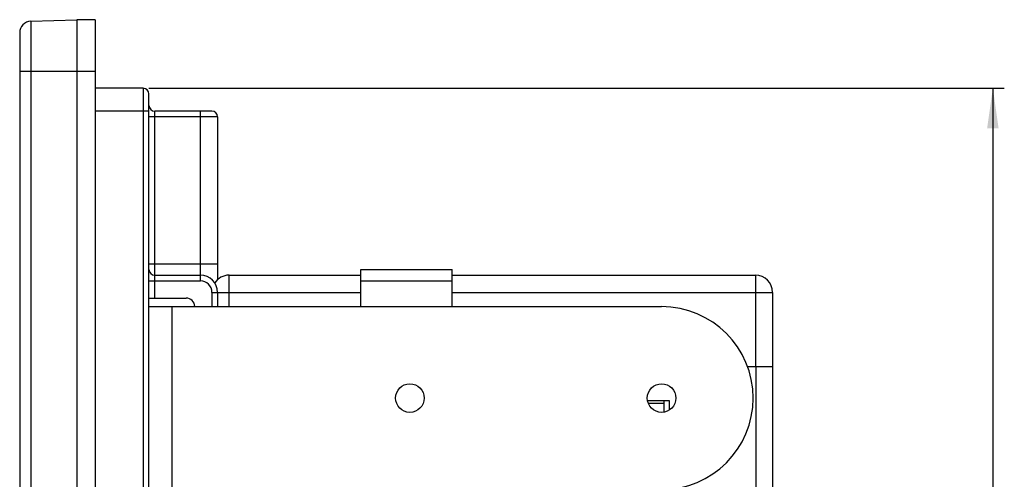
# Model space of a CAD drawing. Header units: millimetres. Extents: x 0 to 594, y 0 to 420.
# Tile 12 of 18: x 52 to 138, y 261 to 301. Entities that reach past the tile are written whole.
import ezdxf

# ---------------------------------------------------------------- set-up
doc = ezdxf.new("R2010")
doc.units = ezdxf.units.MM
doc.header["$LTSCALE"] = 32.67
doc.layers.get('0').update_dxf_attribs({"linetype": 'CONTINUOUS'})
doc.styles.get("Standard").update_dxf_attribs({"font": 'txt', "width": 0.85})
doc.dimstyles.new('DIMSTYLE_1', dxfattribs={"dimtxt": 3.5, "dimasz": 3.5, "dimexe": 1, "dimexo": 0.5, "dimgap": 0.875, "dimtad": 1, "dimdec": 4, "dimdsep": 46, "dimtxsty": 'STANDARD', "dimblk": '_FILLED', "dimblk1": '_FILLED', "dimblk2": '_FILLED', "dimcen": 0.09, "dimadec": 4, "dimazin": 2, "dimtp": 0.2, "dimtm": 0.2, "dimtfac": 1, "dimtdec": 4, "dimtofl": 0, "dimtmove": 0, "dimatfit": 3, "dimldrblk": '_FILLED', "dimfxl": 1, "dimtolj": 1, "dimarcsym": 0})

# ---------------------------------------------------------------- blocks, each defined once
blk = doc.blocks.new('_FILLED')
at = {"color": 0, "linetype": 'BYBLOCK'}
blk.add_solid([(0, 0), (-1, 0.143), (-1, -0.143)], dxfattribs=at)
blk = doc.blocks.new('*D7')
at = {"color": 2, "linetype": 'CONTINUOUS'}
for p, q in [((63.483, 295.289), (138.233, 295.289)), ((137.233, 295.289), (137.233, 234.089)), ((137.233, 172.889), (137.233, 234.089)), ((63.483, 172.889), (138.233, 172.889))]:
    blk.add_line(p, q, dxfattribs=at)
at = {"color": 2, "linetype": 'CONTINUOUS', "xscale": 3.5, "yscale": 3.5, "zscale": 3.5}
for p, rotation in [((137.233, 295.289), 90), ((137.233, 172.889), 270)]:
    blk.add_blockref('_FILLED', p, dxfattribs=dict(at, rotation=rotation))
at = {"color": 2, "linetype": 'CONTINUOUS', "insert": (132.858, 234.089), "char_height": 3.5, "width": 18.375, "attachment_point": 2, "rotation": 90, "line_spacing_factor": 0.9}
blk.add_mtext('122.4', dxfattribs=at)

msp = doc.modelspace()

# ---------------------------------------------------------------- linework, layer by layer
at = {"color": 7, "linetype": 'CONTINUOUS'}
for p, q in [((53.1483, 301.14814), (57.1832, 301.28905)), ((57.1832, 301.28905), (57.1832, 166.88905)), ((58.7832, 301.28905), (57.1832, 301.28905)), ((58.7832, 301.28905), (58.7832, 166.88905)), ((52.1832, 300.14875), (52.1832, 168.02934)), ((62.9832, 295.28905), (58.7832, 295.28905)), ((63.4832, 173.38905), (63.4832, 294.78905)), ((68.9832, 293.28905), (63.9832, 293.28905)), ((69.4832, 292.78905), (69.4832, 278.55523)), ((63.9832, 278.93905), (67.9832, 278.93905)), ((70.4832, 278.93905), (81.9832, 278.93905)), ((89.9832, 278.93905), (116.4832, 278.93905)), ((69.4832, 277.43905), (69.4832, 276.18905)), ((117.9832, 277.43905), (117.9832, 198.43905)), ((63.4832, 276.93905), (66.7332, 276.93905)), ((63.4832, 276.18905), (108.2832, 276.18905)), ((115.79133, 270.93905), (117.9832, 270.93905)), ((108.9832, 267.93905), (107.06007, 267.93905)), ((107.11942, 267.73905), (108.4832, 267.73905)), ((108.4832, 267.93905), (108.4832, 266.95756)), ((108.9832, 267.15478), (108.9832, 267.93905))]:
    msp.add_line(p, q, dxfattribs=at)
at = {"color": 9, "linetype": 'CONTINUOUS'}
for p, q in [((53.1483, 301.14814), (53.1483, 167.02995)), ((52.1832, 296.78905), (58.7832, 296.78905)), ((62.9832, 295.28905), (62.9832, 172.88905)), ((63.4832, 293.28905), (58.7832, 293.28905)), ((69.4832, 292.78905), (63.4832, 292.78905)), ((63.9832, 276.93905), (63.9832, 293.28905)), ((67.9832, 278.43905), (67.9832, 293.28905)), ((63.4832, 279.93905), (69.4832, 279.93905)), ((70.4832, 276.18905), (70.4832, 278.93905)), ((116.4832, 278.93905), (116.4832, 270.93905)), ((63.4832, 278.43905), (67.9832, 278.43905)), ((81.9832, 278.43905), (89.9832, 278.43905)), ((68.9832, 277.43905), (68.9832, 276.18905)), ((68.9832, 277.43905), (81.9832, 277.43905)), ((89.9832, 277.43905), (117.9832, 277.43905)), ((65.4832, 276.18905), (65.4832, 260.18905)), ((116.50938, 270.93905), (116.50938, 198.43905))]:
    msp.add_line(p, q, dxfattribs=at)
at = {"color": 3, "linetype": 'CONTINUOUS'}
for p, q in [((81.9832, 276.18905), (81.9832, 279.43905)), ((81.9832, 279.43905), (89.9832, 279.43905)), ((89.9832, 276.18905), (89.9832, 279.43905))]:
    msp.add_line(p, q, dxfattribs=at)
at = {"color": 7, "linetype": 'CONTINUOUS'}
for centre in [(86.2832, 268.18905), (108.2832, 268.18905)]:
    msp.add_circle(centre, 1.25, dxfattribs=at)
for centre, radius, start, end in [((53.1832, 300.14875), 1, 92, 180), ((62.9832, 294.78905), 0.5, 0, 90), ((63.9832, 293.78905), 0.5, 180, 270), ((68.9832, 292.78905), 0.5, 0, 90), ((63.9832, 279.43905), 0.5, 180, 270), ((67.9832, 277.43905), 1.5, 0, 90), ((70.4832, 277.43905), 1.5, 90, 146.4890417), ((116.4832, 277.43905), 1.5, 0, 90), ((66.7332, 276.18905), 0.75, 0, 90), ((108.2832, 268.18905), 8, 270, 90)]:
    msp.add_arc(centre, radius, start, end, dxfattribs=at)
at = {"color": 9, "linetype": 'CONTINUOUS'}
msp.add_arc((67.9832, 277.43905), 1, 0, 90, dxfattribs=at)

# ---------------------------------------------------------------- dimensions: what is measured, and where the dimension line sits
at = {"color": 2, "linetype": 'CONTINUOUS'}
dim = msp.add_linear_dim(base=(137.23296, 172.88905), p1=(62.9832, 295.28905), p2=(62.9832, 172.88905), angle=270, dimstyle='DIMSTYLE_1', dxfattribs=at)
dim.commit()
dim.dimension.update_dxf_attribs({"geometry": '*D7', "text_midpoint": (137.23296, 233.58905), "dimtype": 160})

doc.saveas('drawing.dxf')
